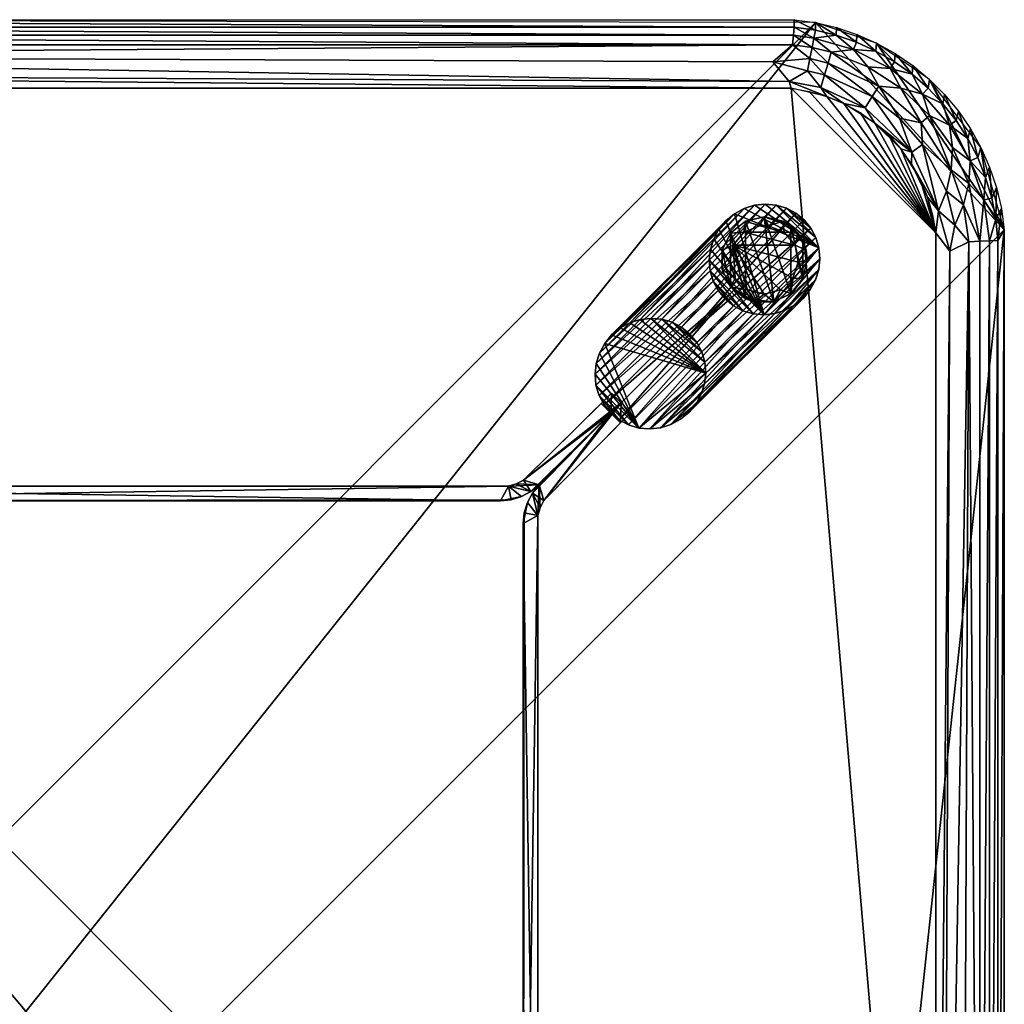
# Model space of a CAD drawing. Header units: inches. Extents: x 0 to 36, y -36 to 0.
# Tile 4 of 4: x 18 to 36, y -18 to 0. Entities that reach past the tile are written whole.
import ezdxf

# ---------------------------------------------------------------- set-up
doc = ezdxf.new("R2010")
doc.units = ezdxf.units.IN
doc.header["$MEASUREMENT"] = 0
for name, color, linetype in [('AFUTL-3-EDPL', 19, 'Continuous'), ('AFUTL-3-GDPL', 19, 'Continuous'), ('AFUTL-3-HWPT', 4, 'Continuous'), ('AFUTL-3-LGWD', 15, 'Continuous'), ('AFUTL-3-TPWD', 15, 'Continuous')]:
    doc.layers.add(name, color=color, linetype=linetype)

msp = doc.modelspace()

# ---------------------------------------------------------------- meshes
at = {"layer": 'AFUTL-3-EDPL'}
mesh = msp.add_polyface(dxfattribs=at)
corners = [(32.145, -0.279, 14.509), (3.855, -0.279, 14.509), (3.841, -0.132, 14.719), (32.128, -0.457, 14.323), (3.891, -0.661, 14.168), (3.872, -0.457, 14.323), (2.697, -0.267, 15), (3.069, -0.142, 15), (3.072, -0.28, 14.719), (3.896, -1.253, 13.929), (4.232, -0.997, 13.994), (32.104, -1.253, 13.929), (2.692, -1.244, 14.045), (3.596, -0.931, 14.045), (3.073, -1.336, 13.958), (3.453, -0.188, 14.719), (3.164, -0.593, 14.323), (2.757, -0.546, 14.509), (3.481, -0.333, 14.509), (3.451, -0.052, 15), (32.064, -1.127, 13.958), (2.589, -1.043, 14.168), (3.222, -0.79, 14.168), (2.702, -0.408, 14.719), (2.495, -0.861, 14.323), (3.84, 0.002, 15), (32.159, -0.132, 14.719), (2.932, -1.531, 13.929), (2.546, -1.607, 13.958), (3.242, -1.402, 13.929)]
mesh.append_faces([[corners[k] for k in face] for face in [(3, 4, 5), (9, 10, 11), (15, 19, 2), (23, 6, 8), (13, 4, 10), (18, 15, 1), (8, 7, 15)]], dxfattribs={"vtx0": -1, "vtx1": -1})
mesh.append_faces([[corners[k] for k in face] for face in [(12, 13, 14), (16, 5, 4), (17, 18, 16), (14, 13, 9), (12, 21, 13), (24, 16, 22), (24, 17, 16), (17, 8, 18), (22, 4, 13), (22, 16, 4), (16, 18, 5), (14, 27, 28)]], dxfattribs={"vtx0": -1, "vtx1": -1, "vtx2": -1})
mesh.append_faces([[corners[k] for k in face] for face in [(9, 13, 10), (14, 29, 27)]], dxfattribs={"vtx0": -1, "vtx2": -1})
mesh.append_faces([[corners[k] for k in face] for face in [(0, 1, 2), (6, 7, 8), (15, 2, 1), (20, 10, 4), (21, 22, 13), (23, 8, 17), (19, 25, 2), (26, 2, 25), (3, 5, 1), (7, 19, 15), (18, 1, 5), (8, 15, 18), (9, 29, 14)]], dxfattribs={"vtx1": -1, "vtx2": -1})
mesh = msp.add_polyface(dxfattribs=at)
corners = [(32.128, -0.457, 14.323), (3.855, -0.279, 14.509), (32.145, -0.279, 14.509), (32.064, -1.127, 13.958), (3.891, -0.661, 14.168), (31.768, -0.771, 14.093), (32.778, -0.79, 14.168), (33.585, -1.404, 14.045), (32.715, -1.006, 14.045), (32.485, -0.508, 14.323), (32.447, -0.709, 14.168), (32.404, -0.931, 14.045), (32.159, -0.132, 14.719), (3.84, 0.002, 15), (32.16, 0.002, 15), (32.549, -0.052, 15), (32.928, -0.28, 14.719), (32.547, -0.188, 14.719), (33.243, -0.546, 14.509), (32.836, -0.593, 14.323), (32.519, -0.333, 14.509), (32.646, -1.239, 13.958), (33.454, -1.607, 13.958), (3.841, -0.132, 14.719), (32.104, -1.253, 13.929), (32.758, -1.402, 13.929), (4.232, -0.997, 13.994), (32.931, -0.142, 15), (33.068, -1.531, 13.929)]
mesh.append_faces([[corners[k] for k in face] for face in [(6, 8, 10), (20, 9, 2), (15, 17, 14), (9, 10, 0), (16, 20, 17), (24, 3, 25), (8, 21, 11), (27, 16, 15), (17, 20, 12), (19, 6, 9), (25, 21, 28)]], dxfattribs={"vtx0": -1, "vtx1": -1})
mesh.append_faces([[corners[k] for k in face] for face in [(5, 11, 3), (18, 19, 20), (11, 21, 3), (8, 22, 21), (16, 18, 20), (5, 10, 11), (0, 10, 5), (25, 3, 21)]], dxfattribs={"vtx0": -1, "vtx1": -1, "vtx2": -1})
mesh.append_faces([[corners[k] for k in face] for face in [(0, 1, 2), (3, 4, 5), (6, 7, 8), (2, 9, 0), (12, 13, 14), (15, 16, 17), (9, 6, 10), (12, 20, 2), (2, 23, 12), (24, 26, 3), (10, 8, 11), (14, 17, 12), (20, 19, 9)]], dxfattribs={"vtx0": -1, "vtx2": -1})
mesh.append_faces([[corners[k] for k in face] for face in [(5, 4, 0)]], dxfattribs={"vtx1": -1, "vtx2": -1})
mesh = msp.add_polyface(dxfattribs=at)
corners = [(33.303, -0.267, 15), (33.298, -0.408, 14.719), (32.931, -0.142, 15), (34.478, -1.882, 14.168), (33.707, -1.214, 14.168), (34.111, -1.251, 14.323), (33.505, -0.861, 14.323), (32.836, -0.593, 14.323), (33.654, -0.571, 14.719), (34.305, -2.636, 13.929), (34.111, -2.362, 13.929), (34.308, -2.422, 13.958), (33.636, -1.887, 13.929), (33.454, -1.607, 13.958), (33.068, -1.531, 13.929), (33.994, -0.767, 14.719), (34.005, -0.617, 15), (34.313, -0.994, 14.719), (34.087, -1.799, 14.045), (33.663, -0.426, 15), (33.914, -0.891, 14.509), (33.243, -0.546, 14.509), (34.507, -1.358, 14.509), (33.585, -1.404, 14.045), (32.778, -0.79, 14.168), (32.646, -1.239, 13.958), (32.715, -1.006, 14.045), (34.329, -0.838, 15), (32.928, -0.28, 14.719)]
mesh.append_faces([[corners[k] for k in face] for face in [(14, 13, 12)]], dxfattribs={"vtx0": -1})
mesh.append_faces([[corners[k] for k in face] for face in [(0, 1, 2), (15, 16, 17), (17, 20, 15), (4, 23, 24), (8, 21, 1), (23, 13, 26), (19, 8, 0), (27, 17, 16), (1, 21, 28), (8, 19, 15), (15, 20, 8)]], dxfattribs={"vtx0": -1, "vtx1": -1})
mesh.append_faces([[corners[k] for k in face] for face in [(18, 4, 3), (22, 20, 17), (14, 25, 13), (8, 20, 21), (5, 20, 22), (20, 6, 21), (20, 5, 6), (11, 13, 23)]], dxfattribs={"vtx0": -1, "vtx1": -1, "vtx2": -1})
mesh.append_faces([[corners[k] for k in face] for face in [(3, 4, 5), (0, 8, 1), (15, 19, 16), (21, 6, 7), (11, 23, 18), (7, 4, 24), (2, 1, 28)]], dxfattribs={"vtx0": -1, "vtx2": -1})
mesh.append_faces([[corners[k] for k in face] for face in [(6, 4, 7)]], dxfattribs={"vtx1": -1})
mesh.append_faces([[corners[k] for k in face] for face in [(9, 10, 11), (12, 13, 11), (18, 23, 4), (10, 12, 11)]], dxfattribs={"vtx1": -1, "vtx2": -1})
mesh.append_faces([[corners[k] for k in face] for face in [(5, 4, 6)]], dxfattribs={"vtx2": -1})
mesh = msp.add_polyface(dxfattribs=at)
corners = [(34.879, -1.534, 14.719), (34.909, -1.367, 15), (35.121, -1.842, 14.719), (34.507, -1.358, 14.509), (35.001, -1.928, 14.509), (34.633, -1.748, 14.323), (35.333, -2.172, 14.719), (35.382, -1.993, 15), (35.513, -2.52, 14.719), (34.329, -0.838, 15), (34.631, -1.089, 15), (34.609, -1.251, 14.719), (35.051, -2.335, 14.323), (35.35, -2.99, 14.323), (35.03, -2.741, 14.168), (34.505, -2.281, 14.045), (34.478, -1.882, 14.168), (35.378, -2.581, 14.509), (35.16, -1.669, 15), (34.943, -3.131, 14.045), (35.573, -2.336, 15), (34.798, -3.495, 13.958), (34.308, -2.422, 13.958), (34.111, -1.251, 14.323), (34.313, -0.994, 14.719), (34.087, -1.799, 14.045), (35.731, -2.695, 15), (35.658, -2.884, 14.719)]
mesh.append_faces([[corners[k] for k in face] for face in [(0, 1, 2), (6, 7, 8), (12, 13, 14), (5, 4, 12), (11, 3, 24), (8, 20, 27), (2, 18, 6), (11, 10, 0)]], dxfattribs={"vtx0": -1, "vtx1": -1})
mesh.append_faces([[corners[k] for k in face] for face in [(3, 4, 5), (14, 15, 16), (3, 0, 4), (21, 22, 15), (4, 6, 17), (5, 23, 3), (12, 17, 13), (4, 17, 12), (15, 22, 25), (15, 25, 16)]], dxfattribs={"vtx0": -1, "vtx1": -1, "vtx2": -1})
mesh.append_faces([[corners[k] for k in face] for face in [(14, 16, 5)]], dxfattribs={"vtx0": -1, "vtx2": -1})
mesh.append_faces([[corners[k] for k in face] for face in [(9, 10, 11), (6, 8, 17), (1, 18, 2), (19, 15, 14), (7, 20, 8), (0, 2, 4), (5, 16, 23), (11, 24, 9), (10, 1, 0), (18, 7, 6), (20, 26, 27), (8, 27, 17), (2, 6, 4), (11, 0, 3)]], dxfattribs={"vtx1": -1, "vtx2": -1})
mesh.append_faces([[corners[k] for k in face] for face in [(5, 12, 14)]], dxfattribs={"vtx2": -1})
mesh = msp.add_polyface(dxfattribs=at)
corners = [(34.882, -31.916, 13.958), (35.002, -4.23, 13.994), (35.35, -4.059, 14.168), (35.88, -31.964, 14.719), (35.88, -4.034, 14.719), (36, -3.838, 15), (34.943, -3.131, 14.045), (35.253, -3.385, 14.168), (35.094, -3.752, 14.045), (35.378, -2.581, 14.509), (35.658, -2.884, 14.719), (35.625, -3.294, 14.509), (35.03, -2.741, 14.168), (35.35, -2.99, 14.323), (35.554, -31.948, 14.323), (35.554, -4.05, 14.323), (35.732, -4.041, 14.509), (35.769, -3.26, 14.719), (34.798, -3.495, 13.958), (34.505, -2.281, 14.045), (35.843, -3.644, 14.719), (35.946, -3.449, 15), (34.746, -3.895, 13.929), (34.305, -2.636, 13.929), (34.308, -2.422, 13.958), (35.731, -2.695, 15), (35.856, -3.067, 15), (34.596, -3.24, 13.929), (35.732, -31.957, 14.509)]
mesh.append_faces([[corners[k] for k in face] for face in [(18, 22, 27)]], dxfattribs={"vtx0": -1})
mesh.append_faces([[corners[k] for k in face] for face in [(6, 18, 19), (14, 2, 15), (13, 15, 7), (10, 25, 17), (8, 2, 1), (17, 26, 20)]], dxfattribs={"vtx0": -1, "vtx1": -1})
mesh.append_faces([[corners[k] for k in face] for face in [(6, 7, 8), (9, 10, 11), (6, 8, 18), (11, 16, 15), (11, 20, 16), (1, 22, 18), (12, 7, 6), (18, 23, 24), (7, 2, 8), (7, 15, 2)]], dxfattribs={"vtx0": -1, "vtx1": -1, "vtx2": -1})
mesh.append_faces([[corners[k] for k in face] for face in [(12, 13, 7), (9, 11, 13), (18, 8, 1)]], dxfattribs={"vtx0": -1, "vtx2": -1})
mesh.append_faces([[corners[k] for k in face] for face in [(20, 21, 4), (27, 23, 18)]], dxfattribs={"vtx1": -1})
mesh.append_faces([[corners[k] for k in face] for face in [(0, 1, 2), (14, 15, 16), (10, 17, 11), (25, 26, 17), (13, 11, 15), (20, 4, 16), (28, 16, 4), (17, 20, 11)]], dxfattribs={"vtx1": -1, "vtx2": -1})
mesh.append_faces([[corners[k] for k in face] for face in [(3, 4, 5), (21, 5, 4), (26, 21, 20)]], dxfattribs={"vtx2": -1})
mesh = msp.add_polyface(dxfattribs=at)
corners = [(35.227, -31.768, 14.093), (35.35, -4.059, 14.168), (35.554, -31.948, 14.323), (35.253, -32.613, 14.168), (34.943, -32.867, 14.045), (35.094, -32.246, 14.045), (35.732, -4.041, 14.509), (35.732, -31.957, 14.509), (35.658, -33.115, 14.719), (35.625, -32.704, 14.509), (35.769, -32.739, 14.719), (34.873, -33.561, 14.168), (35.856, -32.931, 15), (35.88, -31.964, 14.719), (36, -3.838, 15), (36, -32.16, 15), (34.596, -32.758, 13.929), (34.746, -32.104, 13.929), (35.002, -4.23, 13.994), (34.882, -31.916, 13.958), (35.52, -32.308, 14.323), (35.317, -32.278, 14.168), (34.746, -3.895, 13.929), (35.843, -32.354, 14.719), (35.88, -4.034, 14.719), (35.35, -33.008, 14.323), (35.378, -33.417, 14.509), (35.946, -32.549, 15), (34.308, -33.577, 13.958)]
mesh.append_faces([[corners[k] for k in face] for face in [(8, 9, 10), (10, 12, 8), (4, 16, 5), (22, 18, 17), (17, 19, 16), (3, 5, 21), (20, 21, 2), (23, 7, 13), (13, 15, 23), (10, 9, 23), (23, 27, 10)]], dxfattribs={"vtx0": -1, "vtx1": -1})
mesh.append_faces([[corners[k] for k in face] for face in [(4, 3, 11), (9, 20, 7), (23, 9, 7), (9, 25, 20), (25, 9, 26), (28, 16, 4), (5, 16, 19), (0, 5, 19), (0, 21, 5), (2, 21, 0)]], dxfattribs={"vtx0": -1, "vtx1": -1, "vtx2": -1})
mesh.append_faces([[corners[k] for k in face] for face in [(3, 4, 5), (2, 6, 7), (13, 14, 15), (17, 18, 19), (20, 3, 21), (7, 24, 13), (23, 15, 27), (19, 1, 0), (11, 3, 25), (7, 20, 2), (10, 27, 12)]], dxfattribs={"vtx0": -1, "vtx2": -1})
mesh.append_faces([[corners[k] for k in face] for face in [(0, 1, 2), (25, 3, 20)]], dxfattribs={"vtx1": -1, "vtx2": -1})
at = {"layer": 'AFUTL-3-GDPL'}
mesh = msp.add_polyface(dxfattribs=at)
corners = [(32.174, -4.123, 0.531), (32.1, -5.005), (31.043, -4.123, 0.531), (30.993, -4.88), (31.267, -3.68), (32.1, -3.774), (32.137, -4.724, 0.531), (30.841, -4.214), (31.609, -5.014, 0.531), (32.396, -4.389), (31.687, -3.769, 0.531), (31.267, -5.099), (31.081, -4.724, 0.531), (32.318, -4.731, 0.177), (31.609, -3.602), (31.784, -5.157), (30.841, -4.214, 0.177), (30.841, -4.565, 0.177), (31.95, -3.68, 0.177), (32.376, -4.214, 0.177), (31.434, -5.157, 0.177), (31.267, -3.68, 0.177), (32.1, -5.005, 0.177), (32.224, -3.898, 0.177), (30.993, -3.898, 0.177), (30.993, -4.88, 0.177), (31.609, -3.602, 0.177), (31.241, -3.884, 0.531), (31.976, -3.884, 0.531), (31.308, -4.937, 0.531), (31.784, -5.157, 0.177), (30.993, -3.898), (32.318, -4.048), (32.318, -4.731), (30.841, -4.565), (31.91, -4.937, 0.531), (30.985, -4.429, 0.531), (32.233, -4.429, 0.531), (31.53, -3.769, 0.531), (32.396, -4.389, 0.177)]
mesh.append_faces([[corners[k] for k in face] for face in [(12, 25, 29), (38, 21, 27), (10, 18, 26), (8, 20, 30), (36, 16, 17), (27, 21, 24), (35, 30, 22), (0, 19, 23), (28, 18, 10), (36, 17, 12), (35, 22, 6), (38, 26, 21), (12, 17, 25), (28, 23, 18), (14, 18, 5), (32, 23, 19), (15, 20, 11), (6, 22, 13), (5, 18, 23), (5, 23, 32), (2, 24, 16), (11, 25, 3), (14, 26, 18), (27, 24, 2), (0, 23, 28), (29, 20, 8), (15, 30, 20), (32, 19, 9), (8, 30, 35), (2, 16, 36), (10, 26, 38), (9, 19, 39)]])
mesh.append_faces([[corners[k] for k in face] for face in [(37, 13, 39), (9, 13, 33), (7, 24, 31), (3, 17, 34), (4, 26, 14), (1, 30, 15), (31, 21, 4), (33, 32, 9), (33, 22, 1), (34, 16, 7), (7, 3, 34), (37, 19, 0), (38, 28, 10)]], dxfattribs={"vtx0": -1})
mesh.append_faces([[corners[k] for k in face] for face in [(11, 4, 15), (31, 3, 7), (27, 28, 38), (15, 14, 1), (2, 0, 27), (4, 11, 31), (1, 5, 33)]], dxfattribs={"vtx0": -1, "vtx1": -1})
mesh.append_faces([[corners[k] for k in face] for face in [(1, 14, 5), (33, 5, 32), (31, 11, 3), (15, 4, 14), (27, 0, 28), (2, 8, 35), (2, 37, 0)]], dxfattribs={"vtx0": -1, "vtx2": -1})
mesh.append_faces([[corners[k] for k in face] for face in [(29, 25, 20), (6, 13, 37), (11, 20, 25), (36, 12, 2)]], dxfattribs={"vtx1": -1})
mesh.append_faces([[corners[k] for k in face] for face in [(6, 37, 2), (35, 6, 2), (12, 29, 2), (29, 8, 2)]], dxfattribs={"vtx1": -1, "vtx2": -1})
mesh.append_faces([[corners[k] for k in face] for face in [(1, 22, 30), (34, 17, 16), (9, 39, 13), (4, 21, 26), (31, 24, 21), (33, 13, 22), (7, 16, 24), (3, 25, 17), (37, 39, 19)]], dxfattribs={"vtx2": -1})
at = {"layer": 'AFUTL-3-HWPT'}
mesh = msp.add_polyface(dxfattribs=at)
corners = [(28.63, -7.015, 13.929), (26.986, -8.774, 12.679), (8.653, -8.624, 12.679), (7.193, -7.192, 13.929), (26.986, -8.774, 13.929), (9.014, -8.774, 13.929), (28.818, -6.827, 12.679), (7.006, -7.004, 12.679), (8.792, -8.417, 12.679), (26.937, -8.529, 13.929), (27.208, -8.417, 12.679), (8.792, -8.417, 13.929), (28.807, -7.192, 13.929), (7.37, -7.015, 13.929), (27.347, -8.624, 12.679), (9.014, -8.774, 12.679), (8.653, -8.624, 13.929), (27.347, -8.624, 13.929), (28.994, -7.004, 12.679), (7.182, -6.827, 12.679), (9.063, -8.529, 12.679), (27.208, -8.417, 13.929), (26.937, -8.529, 12.679), (9.063, -8.529, 13.929), (27.174, -8.717, 12.679), (27.174, -8.717, 13.929), (8.826, -8.717, 12.679), (8.826, -8.717, 13.929), (27.078, -8.486, 13.929), (8.922, -8.486, 12.679), (27.078, -8.486, 12.679), (8.922, -8.486, 13.929), (27.498, -8.5, 12.679), (8.502, -8.5, 12.679), (26.791, -8.793, 12.679), (9.209, -8.793, 13.929)]
mesh.append_faces([[corners[k] for k in face] for face in [(9, 20, 23), (0, 10, 21), (8, 13, 11), (21, 12, 0), (12, 6, 0), (3, 11, 13), (25, 1, 24), (27, 2, 26), (18, 10, 6), (8, 7, 19), (7, 13, 19), (21, 30, 28), (23, 29, 31), (17, 24, 14), (5, 26, 15), (28, 22, 9), (31, 8, 11), (16, 33, 2), (4, 34, 1), (35, 27, 5)]], dxfattribs={"vtx0": -1})
mesh.append_faces([[corners[k] for k in face] for face in [(35, 34, 4), (3, 33, 16), (15, 20, 34), (32, 10, 18), (23, 35, 9), (16, 11, 3), (2, 20, 26), (28, 17, 21), (24, 22, 14), (26, 20, 15), (9, 17, 28), (14, 22, 32), (33, 20, 2)]], dxfattribs={"vtx0": -1, "vtx1": -1})
mesh.append_faces([[corners[k] for k in face] for face in [(34, 22, 24), (23, 27, 35)]], dxfattribs={"vtx0": -1, "vtx1": -1, "vtx2": -1})
mesh.append_faces([[corners[k] for k in face] for face in [(32, 12, 17), (8, 33, 7), (9, 35, 4), (21, 17, 12), (34, 20, 22), (32, 22, 30), (16, 23, 31), (9, 4, 25), (23, 16, 27), (33, 29, 20), (32, 30, 10), (16, 31, 11)]], dxfattribs={"vtx0": -1, "vtx2": -1})
mesh.append_faces([[corners[k] for k in face] for face in [(22, 20, 9), (18, 12, 32), (6, 10, 0), (7, 33, 3), (19, 13, 8), (3, 13, 7), (27, 26, 5), (25, 24, 17), (18, 6, 12), (4, 1, 25), (16, 2, 27), (5, 15, 35)]], dxfattribs={"vtx1": -1})
mesh.append_faces([[corners[k] for k in face] for face in [(15, 34, 35), (25, 17, 9), (8, 29, 33)]], dxfattribs={"vtx1": -1, "vtx2": -1})
mesh.append_faces([[corners[k] for k in face] for face in [(31, 29, 8), (28, 30, 22), (23, 20, 29), (21, 10, 30), (17, 14, 32), (24, 1, 34)]], dxfattribs={"vtx2": -1})
mesh = msp.add_polyface(dxfattribs=at)
corners = [(28.983, -28.63, 13.929), (27.224, -26.986, 12.679), (27.374, -8.652, 12.679), (28.807, -7.192, 13.929), (27.224, -26.986, 13.929), (27.224, -9.012, 13.929), (29.171, -28.818, 12.679), (28.994, -7.004, 12.679), (27.582, -8.79, 12.679), (27.47, -26.937, 13.929), (27.582, -27.208, 12.679), (27.582, -8.79, 13.929), (28.807, -28.807, 13.929), (28.983, -7.368, 13.929), (27.374, -27.347, 12.679), (27.224, -9.012, 12.679), (27.374, -8.652, 13.929), (27.374, -27.347, 13.929), (28.994, -28.994, 12.679), (29.171, -7.181, 12.679), (27.47, -9.061, 12.679), (27.582, -27.208, 13.929), (27.47, -26.937, 12.679), (27.47, -9.061, 13.929), (27.281, -27.174, 12.679), (27.281, -27.174, 13.929), (27.281, -8.824, 12.679), (27.281, -8.824, 13.929), (27.512, -27.078, 13.929), (27.512, -8.92, 12.679), (27.512, -27.078, 12.679), (27.512, -8.92, 13.929), (27.498, -27.498, 12.679), (27.498, -8.5, 12.679), (27.205, -26.791, 12.679), (27.205, -9.207, 13.929)]
mesh.append_faces([[corners[k] for k in face] for face in [(9, 20, 23), (0, 10, 21), (8, 13, 11), (21, 12, 0), (12, 6, 0), (3, 11, 13), (25, 1, 24), (27, 2, 26), (18, 10, 6), (8, 7, 19), (7, 13, 19), (21, 30, 28), (23, 29, 31), (17, 24, 14), (5, 26, 15), (28, 22, 9), (31, 8, 11), (16, 33, 2), (4, 34, 1), (35, 27, 5)]], dxfattribs={"vtx0": -1})
mesh.append_faces([[corners[k] for k in face] for face in [(35, 34, 4), (3, 33, 16), (15, 20, 34), (32, 10, 18), (23, 35, 9), (16, 11, 3), (2, 20, 26), (28, 17, 21), (24, 22, 14), (26, 20, 15), (9, 17, 28), (14, 22, 32), (33, 20, 2)]], dxfattribs={"vtx0": -1, "vtx1": -1})
mesh.append_faces([[corners[k] for k in face] for face in [(34, 22, 24), (23, 27, 35)]], dxfattribs={"vtx0": -1, "vtx1": -1, "vtx2": -1})
mesh.append_faces([[corners[k] for k in face] for face in [(32, 12, 17), (8, 33, 7), (9, 35, 4), (21, 17, 12), (34, 20, 22), (32, 22, 30), (16, 23, 31), (9, 4, 25), (23, 16, 27), (33, 29, 20), (32, 30, 10), (16, 31, 11)]], dxfattribs={"vtx0": -1, "vtx2": -1})
mesh.append_faces([[corners[k] for k in face] for face in [(22, 20, 9), (18, 12, 32), (6, 10, 0), (7, 33, 3), (19, 13, 8), (3, 13, 7), (27, 26, 5), (25, 24, 17), (18, 6, 12), (4, 1, 25), (16, 2, 27), (5, 15, 35)]], dxfattribs={"vtx1": -1})
mesh.append_faces([[corners[k] for k in face] for face in [(15, 34, 35), (25, 17, 9), (8, 29, 33)]], dxfattribs={"vtx1": -1, "vtx2": -1})
mesh.append_faces([[corners[k] for k in face] for face in [(31, 29, 8), (28, 30, 22), (23, 20, 29), (21, 10, 30), (17, 14, 32), (24, 1, 34)]], dxfattribs={"vtx2": -1})
at = {"layer": 'AFUTL-3-LGWD'}
mesh = msp.add_polyface(dxfattribs=at)
corners = [(30.237, -7.176, 13.929), (30.082, -7.303, 13.929), (29.906, -7.399, 13.929), (29.716, -7.458, 13.929), (29.518, -7.48, 13.929), (29.321, -7.463, 13.929), (29.132, -7.407, 13.929), (28.958, -7.316, 13.929), (28.807, -7.192, 13.929), (28.682, -7.04, 13.929), (28.591, -6.866, 13.929), (28.535, -6.677, 13.929), (28.518, -6.48, 13.929), (28.54, -6.282, 13.929), (28.599, -6.092, 13.929), (28.695, -5.916, 13.929), (28.822, -5.762, 13.929), (28.977, -5.634, 13.929), (29.153, -5.539, 13.929), (29.343, -5.479, 13.929), (29.541, -5.458, 13.929), (29.738, -5.475, 13.929), (29.927, -5.53, 13.929), (30.1, -5.622, 13.929), (30.252, -5.746, 13.929), (30.376, -5.898, 13.929), (30.468, -6.071, 13.929), (30.523, -6.261, 13.929), (30.541, -6.458, 13.929), (30.519, -6.655, 13.929), (30.459, -6.845, 13.929), (30.364, -7.021, 13.929), (32.326, -5.087, 0.03), (32.453, -4.932, 0.03), (32.548, -4.756, 0.03), (32.608, -4.566, 0.03), (32.63, -4.368, 0.03), (32.612, -4.171, 0.03), (32.557, -3.982, 0.03), (32.465, -3.809, 0.03), (32.341, -3.657, 0.03), (32.19, -3.533, 0.03), (32.016, -3.441, 0.03), (31.827, -3.386, 0.03), (31.63, -3.368, 0.03), (31.432, -3.39, 0.03), (31.242, -3.45, 0.03), (31.066, -3.545, 0.03), (30.911, -3.673, 0.03), (30.784, -3.827, 0.03), (30.689, -4.003, 0.03), (30.629, -4.193, 0.03), (30.607, -4.391, 0.03), (30.625, -4.588, 0.03), (30.68, -4.777, 0.03), (30.772, -4.951, 0.03), (30.896, -5.103, 0.03), (31.047, -5.227, 0.03), (31.221, -5.318, 0.03), (31.41, -5.374, 0.03), (31.607, -5.391, 0.03), (31.805, -5.369, 0.03), (31.995, -5.31, 0.03), (32.171, -5.214, 0.03)]
mesh.append_faces([[corners[k] for k in face] for face in [(0, 63, 32), (30, 33, 34), (28, 35, 36), (26, 37, 38), (24, 39, 40), (62, 1, 2), (60, 3, 4), (58, 5, 6), (56, 7, 8), (55, 10, 54), (53, 12, 52), (51, 14, 50), (49, 16, 48), (47, 18, 46), (45, 20, 44), (43, 22, 42), (23, 25, 24), (7, 9, 8), (55, 57, 56), (39, 41, 40)]], dxfattribs={"vtx0": -1})
mesh.append_faces([[corners[k] for k in face] for face in [(1, 63, 0), (31, 33, 30), (29, 35, 28), (27, 37, 26), (25, 39, 24), (63, 1, 62), (61, 3, 60), (59, 5, 58), (57, 7, 56), (56, 9, 55), (54, 11, 53), (52, 13, 51), (50, 15, 49), (48, 17, 47), (46, 19, 45), (44, 21, 43), (42, 23, 41), (1, 31, 2), (2, 30, 3), (3, 29, 4), (4, 28, 5), (27, 20, 28), (20, 27, 21), (21, 26, 22), (22, 25, 23), (5, 11, 6), (6, 10, 7), (33, 63, 34), (34, 62, 35), (35, 61, 36), (36, 60, 37), (59, 52, 60), (52, 59, 53), (53, 58, 54), (54, 57, 55), (37, 43, 38), (38, 42, 39)]], dxfattribs={"vtx0": -1, "vtx1": -1})
mesh.append_faces([[corners[k] for k in face] for face in [(5, 28, 15), (37, 60, 47)]], dxfattribs={"vtx0": -1, "vtx1": -1, "vtx2": -1})
mesh.append_faces([[corners[k] for k in face] for face in [(31, 32, 33), (29, 34, 35), (27, 36, 37), (25, 38, 39), (61, 2, 3), (59, 4, 5), (57, 6, 7), (55, 9, 10), (53, 11, 12), (51, 13, 14), (49, 15, 16), (47, 17, 18), (45, 19, 20), (43, 21, 22), (41, 23, 24), (2, 31, 30), (3, 30, 29), (4, 29, 28), (5, 15, 14), (28, 20, 19), (28, 19, 18), (21, 27, 26), (22, 26, 25), (28, 17, 16), (28, 16, 15), (5, 13, 12), (5, 12, 11), (6, 11, 10), (7, 10, 9), (34, 63, 62), (35, 62, 61), (36, 61, 60), (37, 47, 46), (60, 52, 51), (60, 51, 50), (53, 59, 58), (54, 58, 57), (60, 49, 48), (60, 48, 47), (37, 45, 44), (37, 44, 43), (38, 43, 42), (39, 42, 41)]], dxfattribs={"vtx0": -1, "vtx2": -1})
mesh.append_faces([[corners[k] for k in face] for face in [(0, 32, 31), (30, 34, 29), (28, 36, 27), (26, 38, 25), (62, 2, 61), (60, 4, 59), (58, 6, 57), (0, 31, 1), (32, 63, 33)]], dxfattribs={"vtx1": -1})
mesh.append_faces([[corners[k] for k in face] for face in [(18, 17, 28), (14, 13, 5), (50, 49, 60), (46, 45, 37)]], dxfattribs={"vtx1": -1, "vtx2": -1})
mesh.append_faces([[corners[k] for k in face] for face in [(24, 40, 41), (56, 8, 9), (54, 10, 11), (52, 12, 13), (50, 14, 15), (48, 16, 17), (46, 18, 19), (44, 20, 21), (42, 22, 23)]], dxfattribs={"vtx2": -1})
at = {"layer": 'AFUTL-3-TPWD'}
mesh = msp.add_polyface(dxfattribs=at)
corners = [(3.84, 0.002, 15), (3.84, -36, 15), (36, -32.16, 15), (3.896, -34.746, 13.929), (3.896, -1.253, 13.929), (34.746, -32.104, 13.929), (32.549, -0.052, 15), (32.549, -35.946, 15), (34.746, -3.895, 13.929), (0.054, -3.449, 15), (0.054, -32.549, 15), (36, -3.838, 15), (33.887, -2.111, 13.929), (2.113, -2.111, 13.929), (33.887, -33.887, 13.929), (2.113, -33.887, 13.929), (32.104, -1.253, 13.929), (1.254, -3.895, 13.929), (32.104, -34.746, 13.929), (1.254, -32.104, 13.929), (35.573, -2.336, 15), (2.337, -0.426, 15), (35.573, -33.663, 15), (2.337, -35.573, 15), (34.468, -33.068, 13.929), (33.068, -1.531, 13.929), (2.932, -34.468, 13.929), (1.532, -2.93, 13.929), (34.468, -2.93, 13.929), (1.532, -33.068, 13.929), (2.932, -1.531, 13.929), (33.068, -34.468, 13.929), (0.427, -33.663, 15), (33.663, -35.573, 15), (33.663, -0.426, 15), (0.427, -2.336, 15), (34.631, -1.089, 15), (1.369, -34.909, 15), (1.091, -1.367, 15), (34.909, -34.631, 15), (1.311, -32.435, 13.929), (3.565, -1.309, 13.929), (32.435, -34.689, 13.929), (34.689, -3.563, 13.929), (3.565, -34.689, 13.929), (1.311, -3.563, 13.929), (32.435, -1.309, 13.929), (34.689, -32.435, 13.929), (1.404, -32.758, 13.929), (3.242, -1.402, 13.929), (32.758, -34.596, 13.929), (34.596, -3.24, 13.929), (1.404, -3.24, 13.929), (32.758, -1.402, 13.929), (34.596, -32.758, 13.929), (3.242, -34.596, 13.929), (34.111, -33.636, 13.929), (1.889, -2.362, 13.929), (2.364, -34.111, 13.929), (33.636, -1.887, 13.929), (33.636, -34.111, 13.929), (1.889, -33.636, 13.929), (34.111, -2.362, 13.929), (2.364, -1.887, 13.929), (33.362, -1.693, 13.929), (34.305, -33.362, 13.929)]
mesh.append_faces([[corners[k] for k in face] for face in [(38, 0, 21), (1, 37, 23), (2, 39, 22), (4, 49, 41), (55, 3, 44)]], dxfattribs={"vtx0": -1})
mesh.append_faces([[corners[k] for k in face] for face in [(10, 0, 9), (11, 7, 2), (5, 16, 8), (17, 3, 19), (48, 3, 29), (58, 3, 26), (29, 3, 61), (9, 0, 35), (35, 0, 38), (19, 3, 40), (26, 3, 55), (40, 3, 48), (15, 3, 58), (61, 3, 15)]], dxfattribs={"vtx0": -1, "vtx1": -1})
mesh.append_faces([[corners[k] for k in face] for face in [(11, 6, 1), (1, 6, 10), (4, 18, 17), (5, 18, 4)]], dxfattribs={"vtx0": -1, "vtx1": -1, "vtx2": -1})
mesh.append_faces([[corners[k] for k in face] for face in [(17, 18, 3), (10, 6, 0), (11, 1, 7), (5, 4, 16), (8, 53, 25), (2, 33, 39), (8, 25, 64), (4, 27, 57), (8, 62, 28), (5, 60, 31), (1, 10, 32), (2, 7, 33), (11, 34, 6), (4, 30, 49), (5, 42, 18), (8, 28, 51), (4, 17, 45), (8, 16, 46), (5, 54, 24), (5, 50, 42), (4, 45, 52), (5, 56, 14), (8, 59, 12), (8, 12, 62), (4, 13, 63), (5, 65, 56)]], dxfattribs={"vtx0": -1, "vtx2": -1})
mesh.append_faces([[corners[k] for k in face] for face in [(52, 27, 4), (31, 50, 5), (32, 37, 1), (24, 65, 5), (63, 30, 4), (36, 34, 11), (46, 53, 8), (57, 13, 4), (14, 60, 5), (64, 59, 8)]], dxfattribs={"vtx1": -1, "vtx2": -1})
mesh.append_faces([[corners[k] for k in face] for face in [(11, 20, 36), (51, 43, 8), (5, 47, 54)]], dxfattribs={"vtx2": -1})

doc.saveas('drawing.dxf')
